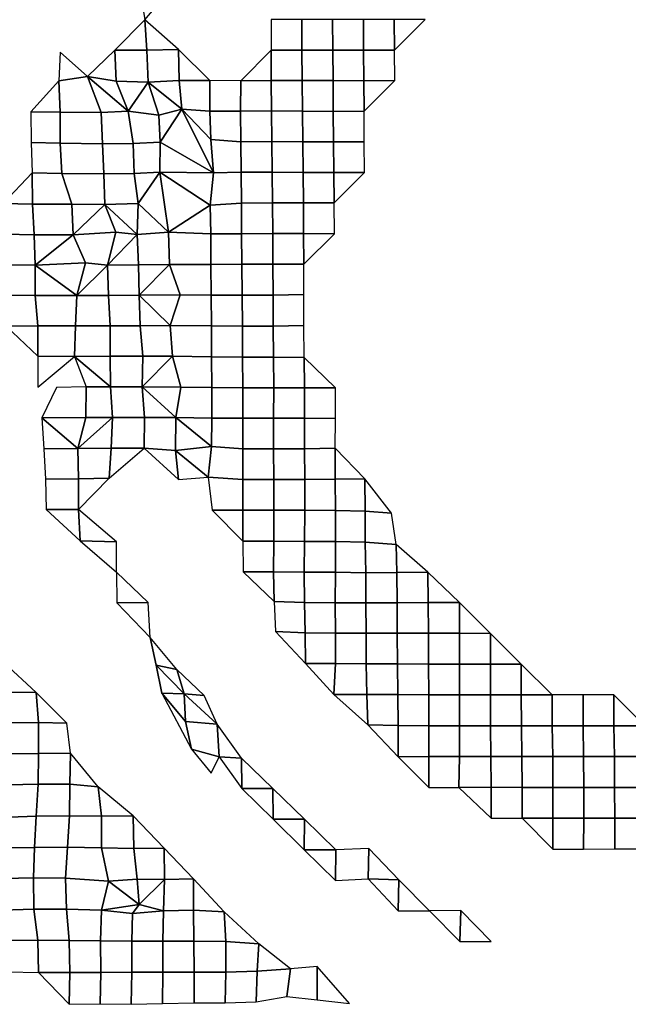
# Model space of a CAD drawing. Extents: x -2.4 to 84.8, y -2.1 to 56.9.
# Tile 5 of 14: x 32.3 to 50, y 0.6 to 29.3. Entities that reach past the tile are written whole.
import ezdxf

# ---------------------------------------------------------------- set-up
doc = ezdxf.new("R2010")
doc.units = 0

msp = doc.modelspace()

# ---------------------------------------------------------------- linework, layer by layer
at = {"layer": 'camera'}
for points in [[(35.7481, 30.1988, -866.3042), (35.9065, 29.2514, -866.3422), (36.6751, 30.1633, -865.7244)], [(35.035, 28.3723, -866.5587), (35.966, 28.37, -866.5733), (35.9065, 29.2514, -866.3422)], [(35.9065, 29.2514, -866.3422), (35.966, 28.37, -866.5733), (36.8844, 28.3902, -866.6402)], [(39.5792, 29.2602, -866.8529), (39.5829, 28.3703, -866.9465), (40.4767, 28.372, -866.946), (40.4718, 29.2595, -866.8116)], [(40.4718, 29.2595, -866.8116), (40.4767, 28.372, -866.946), (41.3739, 28.3733, -866.9944), (41.3665, 29.2596, -866.8118)], [(41.3665, 29.2596, -866.8118), (41.3739, 28.3733, -866.9944), (42.2694, 28.3713, -866.9868), (42.2673, 29.264, -866.9362)], [(42.2673, 29.264, -866.9362), (42.2694, 28.3713, -866.9868), (43.1643, 28.371, -866.9852), (43.162, 29.2641, -866.9364)], [(43.162, 29.2641, -866.9364), (43.1643, 28.371, -866.9852), (44.0568, 29.2642, -866.9369)], [(34.235, 27.6059, -866.5408), (35.0704, 27.4709, -866.524), (35.035, 28.3723, -866.5587)], [(35.035, 28.3723, -866.5587), (35.0704, 27.4709, -866.524), (36.0003, 27.4376, -866.887), (35.966, 28.37, -866.5733)], [(35.966, 28.37, -866.5733), (36.0003, 27.4376, -866.887), (36.9024, 27.485, -867.0561), (36.8844, 28.3902, -866.6402)], [(36.8844, 28.3902, -866.6402), (36.9024, 27.485, -867.0561), (37.7979, 27.482, -867.0879)], [(38.693, 27.4783, -867.0519), (39.5832, 27.4846, -867.0777), (39.5829, 28.3703, -866.9465)], [(39.5829, 28.3703, -866.9465), (39.5832, 27.4846, -867.0777), (40.4798, 27.4822, -867.08), (40.4767, 28.372, -866.946)], [(40.4767, 28.372, -866.946), (40.4798, 27.4822, -867.08), (41.3832, 27.4829, -867.1999), (41.3739, 28.3733, -866.9944)], [(41.3739, 28.3733, -866.9944), (41.3832, 27.4829, -867.1999), (42.2766, 27.4804, -867.1497), (42.2694, 28.3713, -866.9868)], [(42.2694, 28.3713, -866.9868), (42.2766, 27.4804, -867.1497), (43.1734, 27.4823, -867.1727), (43.1643, 28.371, -866.9852)], [(33.4437, 28.3132, -866.8785), (33.406, 27.4805, -866.8305), (34.235, 27.6059, -866.5408)], [(33.406, 27.4805, -866.8305), (33.437, 26.569, -866.8186), (34.6349, 26.5573, -867.5428), (34.235, 27.6059, -866.5408)], [(34.235, 27.6059, -866.5408), (34.6349, 26.5573, -867.5428), (35.4214, 26.5893, -867.1558)], [(35.4214, 26.5893, -867.1558), (35.0704, 27.4709, -866.524), (34.235, 27.6059, -866.5408)], [(32.5832, 26.5724, -867.1533), (33.437, 26.569, -866.8186), (33.406, 27.4805, -866.8305)], [(35.0704, 27.4709, -866.524), (35.4214, 26.5893, -867.1558), (36.0003, 27.4376, -866.887)], [(36.3159, 26.4771, -867.396), (36.0003, 27.4376, -866.887), (35.4214, 26.5893, -867.1558)], [(36.0003, 27.4376, -866.887), (36.9806, 26.6538, -867.2641), (36.9024, 27.485, -867.0561)], [(36.0003, 27.4376, -866.887), (36.3159, 26.4771, -867.396), (36.9806, 26.6538, -867.2641)], [(36.9024, 27.485, -867.0561), (36.9806, 26.6538, -867.2641), (37.7969, 26.5909, -867.126), (37.7979, 27.482, -867.0879)], [(37.7979, 27.482, -867.0879), (37.7969, 26.5909, -867.126), (38.6896, 26.596, -867.1431), (38.693, 27.4783, -867.0519)], [(38.693, 27.4783, -867.0519), (38.6896, 26.596, -867.1431), (39.5918, 26.6, -867.3269), (39.5832, 27.4846, -867.0777)], [(39.5832, 27.4846, -867.0777), (39.5918, 26.6, -867.3269), (40.4953, 26.5973, -867.4334), (40.4798, 27.4822, -867.08)], [(40.4798, 27.4822, -867.08), (40.4953, 26.5973, -867.4334), (41.387, 26.5888, -867.2764), (41.3832, 27.4829, -867.1999)], [(41.3832, 27.4829, -867.1999), (41.387, 26.5888, -867.2764), (42.2819, 26.5896, -867.2471), (42.2766, 27.4804, -867.1497)], [(42.2766, 27.4804, -867.1497), (42.2819, 26.5896, -867.2471), (43.1734, 27.4823, -867.1727)], [(36.3467, 25.6899, -867.4852), (36.9806, 26.6538, -867.2641), (36.3159, 26.4771, -867.396)], [(36.3467, 25.6899, -867.4852), (37.9014, 24.8, -867.5144), (36.9806, 26.6538, -867.2641)], [(36.9806, 26.6538, -867.2641), (37.8244, 25.7725, -867.3221), (37.7969, 26.5909, -867.126)], [(37.9014, 24.8, -867.5144), (37.8244, 25.7725, -867.3221), (36.9806, 26.6538, -867.2641)], [(32.5832, 26.5724, -867.1533), (32.5975, 25.6838, -867.2063), (33.44, 25.6591, -866.8005), (33.437, 26.569, -866.8186)], [(33.437, 26.569, -866.8186), (33.44, 25.6591, -866.8005), (34.6693, 25.6442, -867.6099), (34.6349, 26.5573, -867.5428)], [(34.6349, 26.5573, -867.5428), (34.6693, 25.6442, -867.6099), (35.5666, 25.6501, -867.5045), (35.4214, 26.5893, -867.1558)], [(35.4214, 26.5893, -867.1558), (35.5666, 25.6501, -867.5045), (36.3467, 25.6899, -867.4852), (36.3159, 26.4771, -867.396)], [(37.7969, 26.5909, -867.126), (37.8244, 25.7725, -867.3221), (38.6975, 25.7046, -867.3084), (38.6896, 26.596, -867.1431)], [(38.6896, 26.596, -867.1431), (38.6975, 25.7046, -867.3084), (39.6031, 25.709, -867.5514), (39.5918, 26.6, -867.3269)], [(39.5918, 26.6, -867.3269), (39.6031, 25.709, -867.5514), (40.501, 25.7026, -867.5247), (40.4953, 26.5973, -867.4334)], [(40.4953, 26.5973, -867.4334), (40.501, 25.7026, -867.5247), (41.398, 25.6982, -867.4844), (41.387, 26.5888, -867.2764)], [(41.387, 26.5888, -867.2764), (41.398, 25.6982, -867.4844), (42.2902, 25.6998, -867.4208), (42.2819, 26.5896, -867.2471)], [(32.5975, 25.6838, -867.2063), (32.6266, 24.798, -867.295), (33.4862, 24.7764, -866.9156), (33.44, 25.6591, -866.8005)], [(33.44, 25.6591, -866.8005), (33.4862, 24.7764, -866.9156), (34.7076, 24.7723, -867.7181), (34.6693, 25.6442, -867.6099)], [(34.6693, 25.6442, -867.6099), (34.7076, 24.7723, -867.7181), (35.5898, 24.7849, -867.5902), (35.5666, 25.6501, -867.5045)], [(35.5666, 25.6501, -867.5045), (35.5898, 24.7849, -867.5902), (36.344, 24.8215, -867.6239), (36.3467, 25.6899, -867.4852)], [(36.344, 24.8215, -867.6239), (37.9014, 24.8, -867.5144), (36.3467, 25.6899, -867.4852)], [(37.8244, 25.7725, -867.3221), (37.9014, 24.8, -867.5144), (38.7117, 24.8149, -867.5838), (38.6975, 25.7046, -867.3084)], [(38.6975, 25.7046, -867.3084), (38.7117, 24.8149, -867.5838), (39.6091, 24.8157, -867.6405), (39.6031, 25.709, -867.5514)], [(39.6031, 25.709, -867.5514), (39.6091, 24.8157, -867.6405), (40.5082, 24.8122, -867.6354), (40.501, 25.7026, -867.5247)], [(40.501, 25.7026, -867.5247), (40.5082, 24.8122, -867.6354), (41.4014, 24.8088, -867.5562), (41.398, 25.6982, -867.4844)], [(41.398, 25.6982, -867.4844), (41.4014, 24.8088, -867.5562), (42.2941, 24.8071, -867.5041), (42.2902, 25.6998, -867.4208)], [(31.7812, 23.9047, -867.5397), (32.6388, 23.888, -867.2084), (32.6266, 24.798, -867.295)], [(32.6266, 24.798, -867.295), (32.6388, 23.888, -867.2084), (33.7817, 23.8882, -867.736), (33.4862, 24.7764, -866.9156)], [(33.4862, 24.7764, -866.9156), (33.7817, 23.8882, -867.736), (34.7416, 23.8815, -867.7838), (34.7076, 24.7723, -867.7181)], [(34.7076, 24.7723, -867.7181), (34.7416, 23.8815, -867.7838), (35.7083, 23.9044, -867.7679), (35.5898, 24.7849, -867.5902)], [(35.5898, 24.7849, -867.5902), (35.7083, 23.9044, -867.7679), (36.344, 24.8215, -867.6239)], [(36.344, 24.8215, -867.6239), (35.7083, 23.9044, -867.7679), (36.5949, 23.0778, -867.7743)], [(36.5949, 23.0778, -867.7743), (37.8086, 23.8579, -867.6434), (36.344, 24.8215, -867.6239)], [(37.8086, 23.8579, -867.6434), (37.9014, 24.8, -867.5144), (36.344, 24.8215, -867.6239)], [(37.9014, 24.8, -867.5144), (37.8086, 23.8579, -867.6434), (38.7155, 23.9191, -867.6447), (38.7117, 24.8149, -867.5838)], [(38.7117, 24.8149, -867.5838), (38.7155, 23.9191, -867.6447), (39.6169, 23.9239, -867.7718), (39.6091, 24.8157, -867.6405)], [(39.6091, 24.8157, -867.6405), (39.6169, 23.9239, -867.7718), (40.5156, 23.9239, -867.7762), (40.5082, 24.8122, -867.6354)], [(40.5082, 24.8122, -867.6354), (40.5156, 23.9239, -867.7762), (41.4107, 23.925, -867.757), (41.4014, 24.8088, -867.5562)], [(41.4014, 24.8088, -867.5562), (41.4107, 23.925, -867.757), (42.2941, 24.8071, -867.5041)], [(31.7812, 23.9047, -867.5397), (31.8173, 23.0177, -867.6426), (32.6851, 22.9951, -867.2783), (32.6388, 23.888, -867.2084)], [(32.6388, 23.888, -867.2084), (32.6851, 22.9951, -867.2783), (33.8148, 22.9924, -867.7731), (33.7817, 23.8882, -867.736)], [(33.7817, 23.8882, -867.736), (33.8148, 22.9924, -867.7731), (34.7416, 23.8815, -867.7838)], [(33.8148, 22.9924, -867.7731), (35.0559, 23.0768, -867.7862), (34.7416, 23.8815, -867.7838)], [(34.7416, 23.8815, -867.7838), (35.6798, 23.0096, -867.8564), (35.7083, 23.9044, -867.7679)], [(34.7416, 23.8815, -867.7838), (35.0559, 23.0768, -867.7862), (35.6798, 23.0096, -867.8564)], [(35.7083, 23.9044, -867.7679), (35.6798, 23.0096, -867.8564), (36.5949, 23.0778, -867.7743)], [(36.5949, 23.0778, -867.7743), (37.825, 23.0291, -867.7933), (37.8086, 23.8579, -867.6434)], [(37.8086, 23.8579, -867.6434), (37.825, 23.0291, -867.7933), (38.718, 23.0299, -867.7607), (38.7155, 23.9191, -867.6447)], [(38.7155, 23.9191, -867.6447), (38.718, 23.0299, -867.7607), (39.6241, 23.0365, -867.9467), (39.6169, 23.9239, -867.7718)], [(39.6169, 23.9239, -867.7718), (39.6241, 23.0365, -867.9467), (40.5211, 23.0352, -867.9073), (40.5156, 23.9239, -867.7762)], [(40.5156, 23.9239, -867.7762), (40.5211, 23.0352, -867.9073), (41.4182, 23.0298, -867.8019), (41.4107, 23.925, -867.757)], [(31.8173, 23.0177, -867.6426), (31.8528, 22.1273, -867.7446), (32.7181, 22.1163, -867.3754), (32.6851, 22.9951, -867.2783)], [(32.6851, 22.9951, -867.2783), (32.7181, 22.1163, -867.3754), (33.8148, 22.9924, -867.7731)], [(32.7181, 22.1163, -867.3754), (34.1782, 22.1821, -867.7625), (33.8148, 22.9924, -867.7731)], [(33.8148, 22.9924, -867.7731), (34.1782, 22.1821, -867.7625), (34.8209, 22.1135, -867.9783), (35.0559, 23.0768, -867.7862)], [(35.0559, 23.0768, -867.7862), (34.8209, 22.1135, -867.9783), (35.6798, 23.0096, -867.8564)], [(34.8209, 22.1135, -867.9783), (35.7226, 22.1236, -867.9963), (35.6798, 23.0096, -867.8564)], [(35.6798, 23.0096, -867.8564), (35.7226, 22.1236, -867.9963), (36.6245, 22.1299, -867.8773), (36.5949, 23.0778, -867.7743)], [(36.5949, 23.0778, -867.7743), (36.6245, 22.1299, -867.8773), (37.8271, 22.1349, -867.841), (37.825, 23.0291, -867.7933)], [(37.825, 23.0291, -867.7933), (37.8271, 22.1349, -867.841), (38.7295, 22.1414, -868.0288), (38.718, 23.0299, -867.7607)], [(38.718, 23.0299, -867.7607), (38.7295, 22.1414, -868.0288), (39.6319, 22.1452, -868.1185), (39.6241, 23.0365, -867.9467)], [(39.6241, 23.0365, -867.9467), (39.6319, 22.1452, -868.1185), (40.5333, 22.1468, -868.0541), (40.5211, 23.0352, -867.9073)], [(40.5211, 23.0352, -867.9073), (40.5333, 22.1468, -868.0541), (41.4182, 23.0298, -867.8019)], [(31.8528, 22.1273, -867.7446), (31.857, 21.2395, -867.754), (32.7174, 21.2307, -867.3646), (32.7181, 22.1163, -867.3754)], [(32.7181, 22.1163, -867.3754), (32.7174, 21.2307, -867.3646), (33.9231, 21.2301, -868.1143)], [(32.7181, 22.1163, -867.3754), (33.9231, 21.2301, -868.1143), (34.1782, 22.1821, -867.7625)], [(34.1782, 22.1821, -867.7625), (33.9231, 21.2301, -868.1143), (34.8209, 22.1135, -867.9783)], [(33.9231, 21.2301, -868.1143), (34.8456, 21.2319, -868.0794), (34.8209, 22.1135, -867.9783)], [(34.8209, 22.1135, -867.9783), (34.8456, 21.2319, -868.0794), (35.743, 21.2363, -868.0719), (35.7226, 22.1236, -867.9963)], [(35.7226, 22.1236, -867.9963), (35.743, 21.2363, -868.0719), (36.6245, 22.1299, -867.8773)], [(35.743, 21.2363, -868.0719), (36.9345, 21.2459, -868.0039), (36.6245, 22.1299, -867.8773)], [(36.6245, 22.1299, -867.8773), (36.9345, 21.2459, -868.0039), (37.8346, 21.2396, -867.9472), (37.8271, 22.1349, -867.841)], [(37.8271, 22.1349, -867.841), (37.8346, 21.2396, -867.9472), (38.738, 21.2422, -868.1027), (38.7295, 22.1414, -868.0288)], [(38.7295, 22.1414, -868.0288), (38.738, 21.2422, -868.1027), (39.6361, 21.2456, -868.1338), (39.6319, 22.1452, -868.1185)], [(39.6319, 22.1452, -868.1185), (39.6361, 21.2456, -868.1338), (40.5305, 21.2566, -868.2512), (40.5333, 22.1468, -868.0541)], [(31.857, 21.2395, -867.754), (31.8657, 20.3407, -867.7281), (32.7953, 20.3503, -867.6379), (32.7174, 21.2307, -867.3646)], [(32.7174, 21.2307, -867.3646), (32.7953, 20.3503, -867.6379), (33.8919, 20.3493, -868.0553), (33.9231, 21.2301, -868.1143)], [(33.9231, 21.2301, -868.1143), (33.8919, 20.3493, -868.0553), (34.8938, 20.352, -868.2546), (34.8456, 21.2319, -868.0794)], [(34.8456, 21.2319, -868.0794), (34.8938, 20.352, -868.2546), (35.7672, 20.35, -868.1415), (35.743, 21.2363, -868.0719)], [(35.743, 21.2363, -868.0719), (36.6379, 20.3549, -867.986), (36.9345, 21.2459, -868.0039)], [(35.743, 21.2363, -868.0719), (35.7672, 20.35, -868.1415), (36.6379, 20.3549, -867.986)], [(36.9345, 21.2459, -868.0039), (36.6379, 20.3549, -867.986), (37.8411, 20.3445, -868.0137), (37.8346, 21.2396, -867.9472)], [(37.8346, 21.2396, -867.9472), (37.8411, 20.3445, -868.0137), (38.7433, 20.3399, -868.0747), (38.738, 21.2422, -868.1027)], [(38.738, 21.2422, -868.1027), (38.7433, 20.3399, -868.0747), (39.6406, 20.3406, -868.1038), (39.6361, 21.2456, -868.1338)], [(39.6361, 21.2456, -868.1338), (39.6406, 20.3406, -868.1038), (40.5327, 20.3603, -868.2916), (40.5305, 21.2566, -868.2512)], [(31.8657, 20.3407, -867.7281), (32.7939, 19.4623, -867.6458), (32.7953, 20.3503, -867.6379)], [(32.7953, 20.3503, -867.6379), (32.7939, 19.4623, -867.6458), (33.8553, 19.461, -867.9631), (33.8919, 20.3493, -868.0553)], [(33.8919, 20.3493, -868.0553), (33.8553, 19.461, -867.9631), (34.8953, 19.4629, -868.2696), (34.8938, 20.352, -868.2546)], [(34.8938, 20.352, -868.2546), (34.8953, 19.4629, -868.2696), (35.8468, 19.463, -868.3799), (35.7672, 20.35, -868.1415)], [(35.7672, 20.35, -868.1415), (35.8468, 19.463, -868.3799), (36.7055, 19.4658, -868.199), (36.6379, 20.3549, -867.986)], [(36.6379, 20.3549, -867.986), (36.7055, 19.4658, -868.199), (37.8444, 19.4464, -868.0367), (37.8411, 20.3445, -868.0137)], [(37.8411, 20.3445, -868.0137), (37.8444, 19.4464, -868.0367), (38.7481, 19.4393, -868.0656), (38.7433, 20.3399, -868.0747)], [(38.7433, 20.3399, -868.0747), (38.7481, 19.4393, -868.0656), (39.6491, 19.4396, -868.1508), (39.6406, 20.3406, -868.1038)], [(39.6406, 20.3406, -868.1038), (39.6491, 19.4396, -868.1508), (40.5441, 19.4248, -868.0687), (40.5327, 20.3603, -868.2916)], [(32.7939, 19.4623, -867.6458), (32.7935, 18.5685, -867.6579), (33.8553, 19.461, -867.9631)], [(33.8553, 19.461, -867.9631), (34.9052, 18.5701, -868.2934), (34.8953, 19.4629, -868.2696)], [(33.8553, 19.461, -867.9631), (34.1983, 18.5718, -868.0278), (34.9052, 18.5701, -868.2934)], [(34.8953, 19.4629, -868.2696), (34.9052, 18.5701, -868.2934), (35.8299, 18.5723, -868.3153), (35.8468, 19.463, -868.3799)], [(35.8468, 19.463, -868.3799), (35.8299, 18.5723, -868.3153), (36.7055, 19.4658, -868.199)], [(35.8299, 18.5723, -868.3153), (36.9538, 18.56, -868.293), (36.7055, 19.4658, -868.199)], [(36.7055, 19.4658, -868.199), (36.9538, 18.56, -868.293), (37.8518, 18.5566, -868.2659), (37.8444, 19.4464, -868.0367)], [(37.8444, 19.4464, -868.0367), (37.8518, 18.5566, -868.2659), (38.7506, 18.5494, -868.2118), (38.7481, 19.4393, -868.0656)], [(38.7481, 19.4393, -868.0656), (38.7506, 18.5494, -868.2118), (39.6528, 18.5479, -868.2895), (39.6491, 19.4396, -868.1508)], [(39.6491, 19.4396, -868.1508), (39.6528, 18.5479, -868.2895), (40.5505, 18.5445, -868.2709), (40.5441, 19.4248, -868.0687)], [(40.5441, 19.4248, -868.0687), (40.5505, 18.5445, -868.2709), (41.4544, 18.5473, -868.3265)], [(33.3335, 18.557, -867.9631), (32.906, 17.6711, -867.9617), (34.19, 17.6799, -868.2059), (34.1983, 18.5718, -868.0278)], [(34.1983, 18.5718, -868.0278), (34.19, 17.6799, -868.2059), (34.9635, 17.6783, -868.4618), (34.9052, 18.5701, -868.2934)], [(34.9052, 18.5701, -868.2934), (34.9635, 17.6783, -868.4618), (35.8938, 17.6847, -868.4976), (35.8299, 18.5723, -868.3153)], [(35.8299, 18.5723, -868.3153), (35.8938, 17.6847, -868.4976), (36.8054, 17.6782, -868.3832)], [(35.8299, 18.5723, -868.3153), (36.8054, 17.6782, -868.3832), (36.9538, 18.56, -868.293)], [(36.9538, 18.56, -868.293), (36.8054, 17.6782, -868.3832), (37.8519, 17.6616, -868.3338), (37.8518, 18.5566, -868.2659)], [(37.8518, 18.5566, -868.2659), (37.8519, 17.6616, -868.3338), (38.7535, 17.662, -868.4088), (38.7506, 18.5494, -868.2118)], [(38.7506, 18.5494, -868.2118), (38.7535, 17.662, -868.4088), (39.6521, 17.6618, -868.4273), (39.6528, 18.5479, -868.2895)], [(39.6528, 18.5479, -868.2895), (39.6521, 17.6618, -868.4273), (40.5499, 17.661, -868.4436), (40.5505, 18.5445, -868.2709)], [(40.5505, 18.5445, -868.2709), (40.5499, 17.661, -868.4436), (41.4506, 17.6517, -868.4078), (41.4544, 18.5473, -868.3265)], [(32.906, 17.6711, -867.9617), (33.9568, 16.7847, -868.2475), (34.19, 17.6799, -868.2059)], [(32.906, 17.6711, -867.9617), (32.9707, 16.7658, -868.0735), (33.9568, 16.7847, -868.2475)], [(34.19, 17.6799, -868.2059), (33.9568, 16.7847, -868.2475), (34.9635, 17.6783, -868.4618)], [(33.9568, 16.7847, -868.2475), (34.9204, 16.7897, -868.326), (34.9635, 17.6783, -868.4618)], [(34.9635, 17.6783, -868.4618), (34.9204, 16.7897, -868.326), (35.887, 16.79, -868.4307), (35.8938, 17.6847, -868.4976)], [(35.8938, 17.6847, -868.4976), (35.887, 16.79, -868.4307), (36.7976, 16.7225, -868.4142), (36.8054, 17.6782, -868.3832)], [(37.8401, 16.8411, -868.4555), (36.8054, 17.6782, -868.3832), (36.7976, 16.7225, -868.4142)], [(36.8054, 17.6782, -868.3832), (37.8401, 16.8411, -868.4555), (37.8519, 17.6616, -868.3338)], [(37.8519, 17.6616, -868.3338), (37.8401, 16.8411, -868.4555), (38.7508, 16.7738, -868.5421), (38.7535, 17.662, -868.4088)], [(38.7535, 17.662, -868.4088), (38.7508, 16.7738, -868.5421), (39.6514, 16.7726, -868.5457), (39.6521, 17.6618, -868.4273)], [(39.6521, 17.6618, -868.4273), (39.6514, 16.7726, -868.5457), (40.5486, 16.7726, -868.5607), (40.5499, 17.661, -868.4436)], [(40.5499, 17.661, -868.4436), (40.5486, 16.7726, -868.5607), (41.4379, 16.7887, -868.7832), (41.4506, 17.6517, -868.4078)], [(32.9707, 16.7658, -868.0735), (33.0101, 15.8908, -868.1997), (33.9719, 15.8967, -868.271), (33.9568, 16.7847, -868.2475)], [(33.9568, 16.7847, -868.2475), (33.9719, 15.8967, -868.271), (34.868, 15.9183, -868.1471), (34.9204, 16.7897, -868.326)], [(34.9204, 16.7897, -868.326), (34.868, 15.9183, -868.1471), (35.887, 16.79, -868.4307)], [(35.887, 16.79, -868.4307), (36.8862, 15.8745, -868.6148), (36.7976, 16.7225, -868.4142)], [(37.8401, 16.8411, -868.4555), (36.7976, 16.7225, -868.4142), (37.7475, 15.9431, -868.5525)], [(36.7976, 16.7225, -868.4142), (36.8862, 15.8745, -868.6148), (37.7475, 15.9431, -868.5525)], [(37.8401, 16.8411, -868.4555), (37.7475, 15.9431, -868.5525), (38.7556, 15.8806, -868.683), (38.7508, 16.7738, -868.5421)], [(38.7508, 16.7738, -868.5421), (38.7556, 15.8806, -868.683), (39.6583, 15.8798, -868.7507), (39.6514, 16.7726, -868.5457)], [(39.6514, 16.7726, -868.5457), (39.6583, 15.8798, -868.7507), (40.555, 15.8817, -868.7718), (40.5486, 16.7726, -868.5607)], [(40.5486, 16.7726, -868.5607), (40.555, 15.8817, -868.7718), (41.4383, 15.8832, -868.9157), (41.4379, 16.7887, -868.7832)], [(41.4379, 16.7887, -868.7832), (41.4383, 15.8832, -868.9157), (42.309, 15.8948, -869.2005)], [(33.0101, 15.8908, -868.1997), (33.0358, 15.0061, -868.2635), (33.9708, 15.0064, -868.2526), (33.9719, 15.8967, -868.271)], [(33.9719, 15.8967, -868.271), (33.9708, 15.0064, -868.2526), (34.868, 15.9183, -868.1471)], [(37.7475, 15.9431, -868.5525), (37.8623, 14.9893, -868.7111), (38.7551, 14.984, -868.7145), (38.7556, 15.8806, -868.683)], [(38.7556, 15.8806, -868.683), (38.7551, 14.984, -868.7145), (39.6577, 14.9813, -868.7849), (39.6583, 15.8798, -868.7507)], [(39.6583, 15.8798, -868.7507), (39.6577, 14.9813, -868.7849), (40.5575, 14.9812, -868.8654), (40.555, 15.8817, -868.7718)], [(40.555, 15.8817, -868.7718), (40.5575, 14.9812, -868.8654), (41.4477, 14.9804, -869.1257), (41.4383, 15.8832, -868.9157)], [(41.4383, 15.8832, -868.9157), (41.4477, 14.9804, -869.1257), (42.3128, 14.9564, -869.2424), (42.309, 15.8948, -869.2005)], [(42.309, 15.8948, -869.2005), (42.3128, 14.9564, -869.2424), (43.0759, 14.9034, -870.0473)], [(33.0358, 15.0061, -868.2635), (34.0262, 14.096, -868.2555), (33.9708, 15.0064, -868.2526)], [(33.9708, 15.0064, -868.2526), (34.0262, 14.096, -868.2555), (35.0801, 14.0685, -868.6172)], [(37.8623, 14.9893, -868.7111), (38.7537, 14.0838, -868.732), (38.7551, 14.984, -868.7145)], [(38.7551, 14.984, -868.7145), (38.7537, 14.0838, -868.732), (39.656, 14.0825, -868.8459), (39.6577, 14.9813, -868.7849)], [(39.6577, 14.9813, -868.7849), (39.656, 14.0825, -868.8459), (40.5499, 14.0772, -868.8628), (40.5575, 14.9812, -868.8654)], [(40.5575, 14.9812, -868.8654), (40.5499, 14.0772, -868.8628), (41.4489, 14.0741, -869.1762), (41.4477, 14.9804, -869.1257)], [(41.4477, 14.9804, -869.1257), (41.4489, 14.0741, -869.1762), (42.315, 14.0516, -869.1502), (42.3128, 14.9564, -869.2424)], [(42.3128, 14.9564, -869.2424), (42.315, 14.0516, -869.1502), (43.2208, 13.9856, -869.369), (43.0759, 14.9034, -870.0473)], [(34.0262, 14.096, -868.2555), (35.079, 13.1778, -868.5741), (35.0801, 14.0685, -868.6172)], [(38.7537, 14.0838, -868.732), (38.7669, 13.1897, -868.7552), (39.6507, 13.1911, -868.7898), (39.656, 14.0825, -868.8459)], [(39.656, 14.0825, -868.8459), (39.6507, 13.1911, -868.7898), (40.5439, 13.1839, -868.8124), (40.5499, 14.0772, -868.8628)], [(40.5499, 14.0772, -868.8628), (40.5439, 13.1839, -868.8124), (41.4477, 13.1777, -869.0677), (41.4489, 14.0741, -869.1762)], [(41.4489, 14.0741, -869.1762), (41.4477, 13.1777, -869.0677), (42.3322, 13.1639, -868.9424), (42.315, 14.0516, -869.1502)], [(42.315, 14.0516, -869.1502), (42.3322, 13.1639, -868.9424), (43.2346, 13.1693, -869.062), (43.2208, 13.9856, -869.369)], [(43.2208, 13.9856, -869.369), (43.2346, 13.1693, -869.062), (44.1409, 13.1832, -869.1828)], [(35.079, 13.1778, -868.5741), (35.0863, 12.2911, -868.5927), (36.002, 12.2953, -868.8907)], [(38.7669, 13.1897, -868.7552), (39.664, 12.3315, -869.0497), (39.6507, 13.1911, -868.7898)], [(39.6507, 13.1911, -868.7898), (39.664, 12.3315, -869.0497), (40.5537, 12.3024, -868.8702), (40.5439, 13.1839, -868.8124)], [(40.5439, 13.1839, -868.8124), (40.5537, 12.3024, -868.8702), (41.4425, 12.2916, -868.9011), (41.4477, 13.1777, -869.0677)], [(41.4477, 13.1777, -869.0677), (41.4425, 12.2916, -868.9011), (42.336, 12.2893, -868.9381), (42.3322, 13.1639, -868.9424)], [(43.2346, 13.1693, -869.062), (43.2413, 12.2947, -869.1112), (44.1458, 12.2972, -869.1698), (44.1409, 13.1832, -869.1828)], [(44.1409, 13.1832, -869.1828), (44.1458, 12.2972, -869.1698), (45.0575, 12.2989, -869.1341)], [(42.3322, 13.1639, -868.9424), (42.336, 12.2893, -868.9381), (43.2413, 12.2947, -869.1112), (43.2346, 13.1693, -869.062)], [(39.664, 12.3315, -869.0497), (39.7089, 11.4591, -869.1691), (40.5669, 11.4199, -868.9998), (40.5537, 12.3024, -868.8702)], [(35.0863, 12.2911, -868.5927), (36.0548, 11.2801, -868.847), (36.002, 12.2953, -868.8907)], [(40.5537, 12.3024, -868.8702), (40.5669, 11.4199, -868.9998), (41.4513, 11.4106, -868.9459), (41.4425, 12.2916, -868.9011)], [(41.4425, 12.2916, -868.9011), (41.4513, 11.4106, -868.9459), (42.3392, 11.4064, -868.9261), (42.336, 12.2893, -868.9381)], [(42.336, 12.2893, -868.9381), (42.3392, 11.4064, -868.9261), (43.2449, 11.4084, -869.0934), (43.2413, 12.2947, -869.1112)], [(43.2413, 12.2947, -869.1112), (43.2449, 11.4084, -869.0934), (44.1537, 11.4058, -869.1807), (44.1458, 12.2972, -869.1698)], [(44.1458, 12.2972, -869.1698), (44.1537, 11.4058, -869.1807), (45.0575, 11.4028, -869.1492), (45.0575, 12.2989, -869.1341)], [(45.0575, 12.2989, -869.1341), (45.0575, 11.4028, -869.1492), (45.9569, 11.4014, -869.087)], [(39.7089, 11.4591, -869.1691), (40.5817, 10.5248, -869.1425), (40.5669, 11.4199, -868.9998)], [(36.0548, 11.2801, -868.847), (36.2311, 10.4801, -868.8174), (36.8338, 10.3513, -868.992)], [(36.2311, 10.4801, -868.8174), (36.0548, 11.2801, -868.847), (36.3942, 9.6654, -868.836)], [(40.5669, 11.4199, -868.9998), (40.5817, 10.5248, -869.1425), (41.4519, 10.5231, -869.0414), (41.4513, 11.4106, -868.9459)], [(41.4513, 11.4106, -868.9459), (41.4519, 10.5231, -869.0414), (42.3428, 10.5182, -869.002), (42.3392, 11.4064, -868.9261)], [(42.3392, 11.4064, -868.9261), (42.3428, 10.5182, -869.002), (43.2549, 10.516, -869.1604), (43.2449, 11.4084, -869.0934)], [(43.2449, 11.4084, -869.0934), (43.2549, 10.516, -869.1604), (44.159, 10.5089, -869.1759), (44.1537, 11.4058, -869.1807)], [(44.1537, 11.4058, -869.1807), (44.159, 10.5089, -869.1759), (45.0596, 10.5062, -869.1583), (45.0575, 11.4028, -869.1492)], [(45.0575, 11.4028, -869.1492), (45.0596, 10.5062, -869.1583), (45.9573, 10.5059, -869.1397), (45.9569, 11.4014, -869.087)], [(45.9569, 11.4014, -869.087), (45.9573, 10.5059, -869.1397), (46.8548, 10.505, -869.1057)], [(31.8036, 10.5559, -876.09), (31.8512, 9.6888, -875.6874), (32.7468, 9.6825, -876.2361)], [(36.2311, 10.4801, -868.8174), (36.3942, 9.6654, -868.836), (37.0464, 9.6438, -868.8378)], [(36.2311, 10.4801, -868.8174), (37.0464, 9.6438, -868.8378), (36.8338, 10.3513, -868.992)], [(36.8338, 10.3513, -868.992), (37.0464, 9.6438, -868.8378), (37.6271, 9.5906, -869.1714)], [(40.5817, 10.5248, -869.1425), (41.4028, 9.6273, -869.0717), (41.4519, 10.5231, -869.0414)], [(41.4519, 10.5231, -869.0414), (41.4028, 9.6273, -869.0717), (42.3628, 9.6259, -869.305), (42.3428, 10.5182, -869.002)], [(42.3428, 10.5182, -869.002), (42.3628, 9.6259, -869.305), (43.2679, 9.6214, -869.2696), (43.2549, 10.516, -869.1604)], [(43.2549, 10.516, -869.1604), (43.2679, 9.6214, -869.2696), (44.1628, 9.612, -869.1702), (44.159, 10.5089, -869.1759)], [(44.159, 10.5089, -869.1759), (44.1628, 9.612, -869.1702), (45.061, 9.6116, -869.1774), (45.0596, 10.5062, -869.1583)], [(45.0596, 10.5062, -869.1583), (45.061, 9.6116, -869.1774), (45.9577, 9.6111, -869.1637), (45.9573, 10.5059, -869.1397)], [(45.9573, 10.5059, -869.1397), (45.9577, 9.6111, -869.1637), (46.8551, 9.6102, -869.1407), (46.8548, 10.505, -869.1057)], [(46.8548, 10.505, -869.1057), (46.8551, 9.6102, -869.1407), (47.755, 9.609, -869.1656)], [(31.8512, 9.6888, -875.6874), (31.8771, 8.7939, -875.6497), (32.8103, 8.8075, -876.1149), (32.7468, 9.6825, -876.2361)], [(32.7468, 9.6825, -876.2361), (32.8103, 8.8075, -876.1149), (33.6354, 8.7844, -876.6097)], [(36.3942, 9.6654, -868.836), (37.0828, 8.8343, -869.0476), (37.0464, 9.6438, -868.8378)], [(37.262, 8.0361, -868.8994), (37.0828, 8.8343, -869.0476), (36.3942, 9.6654, -868.836)], [(37.0464, 9.6438, -868.8378), (37.0828, 8.8343, -869.0476), (38.0042, 8.7641, -869.1098)], [(37.0464, 9.6438, -868.8378), (38.0042, 8.7641, -869.1098), (37.6271, 9.5906, -869.1714)], [(41.4028, 9.6273, -869.0717), (42.394, 8.7407, -869.6121), (42.3628, 9.6259, -869.305)], [(42.3628, 9.6259, -869.305), (42.394, 8.7407, -869.6121), (43.2739, 8.7208, -869.3438), (43.2679, 9.6214, -869.2696)], [(43.2679, 9.6214, -869.2696), (43.2739, 8.7208, -869.3438), (44.162, 8.713, -869.1514), (44.1628, 9.612, -869.1702)], [(44.1628, 9.612, -869.1702), (44.162, 8.713, -869.1514), (45.0628, 8.7155, -869.2094), (45.061, 9.6116, -869.1774)], [(45.061, 9.6116, -869.1774), (45.0628, 8.7155, -869.2094), (45.9601, 8.7153, -869.216), (45.9577, 9.6111, -869.1637)], [(45.9577, 9.6111, -869.1637), (45.9601, 8.7153, -869.216), (46.8588, 8.7138, -869.2), (46.8551, 9.6102, -869.1407)], [(46.8551, 9.6102, -869.1407), (46.8588, 8.7138, -869.2), (47.7591, 8.713, -869.2423), (47.755, 9.609, -869.1656)], [(47.755, 9.609, -869.1656), (47.7591, 8.713, -869.2423), (48.6563, 8.713, -869.2425), (48.652, 9.6091, -869.1658)], [(48.652, 9.6091, -869.1658), (48.6563, 8.713, -869.2425), (49.5535, 8.7131, -869.2437), (49.553, 9.6099, -869.2341)], [(49.553, 9.6099, -869.2341), (49.5535, 8.7131, -869.2437), (50.4506, 8.7132, -869.2439)], [(31.8771, 8.7939, -875.6497), (31.8284, 7.8944, -875.5815), (32.8099, 7.908, -875.853), (32.8103, 8.8075, -876.1149)], [(32.8103, 8.8075, -876.1149), (32.8099, 7.908, -875.853), (33.7425, 7.9177, -876.3275), (33.6354, 8.7844, -876.6097)], [(37.0828, 8.8343, -869.0476), (37.262, 8.0361, -868.8994), (38.0716, 7.8108, -868.9811), (38.0042, 8.7641, -869.1098)], [(38.0042, 8.7641, -869.1098), (38.0716, 7.8108, -868.9811), (38.719, 7.7694, -869.2463)], [(42.394, 8.7407, -869.6121), (43.272, 7.8091, -869.4899), (43.2739, 8.7208, -869.3438)], [(43.2739, 8.7208, -869.3438), (43.272, 7.8091, -869.4899), (44.1634, 7.8166, -869.2863), (44.162, 8.713, -869.1514)], [(44.162, 8.713, -869.1514), (44.1634, 7.8166, -869.2863), (45.0633, 7.8191, -869.2987), (45.0628, 8.7155, -869.2094)], [(45.0628, 8.7155, -869.2094), (45.0633, 7.8191, -869.2987), (45.9666, 7.8198, -869.4104), (45.9601, 8.7153, -869.216)], [(45.9601, 8.7153, -869.216), (45.9666, 7.8198, -869.4104), (46.8688, 7.8184, -869.3824), (46.8588, 8.7138, -869.2)], [(46.8588, 8.7138, -869.2), (46.8688, 7.8184, -869.3824), (47.7726, 7.8183, -869.4904), (47.7591, 8.713, -869.2423)], [(47.7591, 8.713, -869.2423), (47.7726, 7.8183, -869.4904), (48.67, 7.8184, -869.4907), (48.6563, 8.713, -869.2425)], [(48.6563, 8.713, -869.2425), (48.67, 7.8184, -869.4907), (49.567, 7.8184, -869.4832), (49.5535, 8.7131, -869.2437)], [(49.5535, 8.7131, -869.2437), (49.567, 7.8184, -869.4832), (50.451, 7.8163, -869.251), (50.4506, 8.7132, -869.2439)], [(37.262, 8.0361, -868.8994), (37.8304, 7.3343, -868.8603), (38.0716, 7.8108, -868.9811)], [(31.8284, 7.8944, -875.5815), (31.4661, 6.9875, -874.838), (32.8026, 7.0117, -875.7572), (32.8099, 7.908, -875.853)], [(32.8099, 7.908, -875.853), (32.8026, 7.0117, -875.7572), (33.72, 7.011, -875.8643), (33.7425, 7.9177, -876.3275)], [(33.7425, 7.9177, -876.3275), (33.72, 7.011, -875.8643), (34.5426, 6.9385, -876.5176)], [(38.0716, 7.8108, -868.9811), (38.726, 6.8883, -869.03), (38.719, 7.7694, -869.2463)], [(38.719, 7.7694, -869.2463), (38.726, 6.8883, -869.03), (39.632, 6.8892, -869.2757)], [(43.272, 7.8091, -869.4899), (44.1659, 6.919, -869.2239), (44.1634, 7.8166, -869.2863)], [(44.1634, 7.8166, -869.2863), (44.1659, 6.919, -869.2239), (45.0366, 6.92, -869.404), (45.0633, 7.8191, -869.2987)], [(45.0633, 7.8191, -869.2987), (45.0366, 6.92, -869.404), (45.9769, 6.9225, -869.5926), (45.9666, 7.8198, -869.4104)], [(45.9666, 7.8198, -869.4104), (45.9769, 6.9225, -869.5926), (46.8794, 6.9218, -869.5701), (46.8688, 7.8184, -869.3824)], [(46.8688, 7.8184, -869.3824), (46.8794, 6.9218, -869.5701), (47.7769, 6.9219, -869.5703), (47.7726, 7.8183, -869.4904)], [(47.7726, 7.8183, -869.4904), (47.7769, 6.9219, -869.5703), (48.6744, 6.9219, -869.5706), (48.67, 7.8184, -869.4907)], [(48.67, 7.8184, -869.4907), (48.6744, 6.9219, -869.5706), (49.5705, 6.9218, -869.5469), (49.567, 7.8184, -869.4832)], [(49.567, 7.8184, -869.4832), (49.5705, 6.9218, -869.5469), (50.4681, 6.9218, -869.5488), (50.451, 7.8163, -869.251)], [(31.4661, 6.9875, -874.838), (31.4106, 6.0302, -874.6369), (32.7441, 6.082, -875.0919), (32.8026, 7.0117, -875.7572)], [(32.8026, 7.0117, -875.7572), (32.7441, 6.082, -875.0919), (33.7091, 6.0941, -875.6563), (33.72, 7.011, -875.8643)], [(33.72, 7.011, -875.8643), (33.7091, 6.0941, -875.6563), (34.6401, 6.0829, -875.8187), (34.5426, 6.9385, -876.5176)], [(34.5426, 6.9385, -876.5176), (34.6401, 6.0829, -875.8187), (35.569, 6.0895, -876.6474)], [(38.726, 6.8883, -869.03), (39.6378, 5.994, -869.0925), (39.632, 6.8892, -869.2757)], [(39.632, 6.8892, -869.2757), (39.6378, 5.994, -869.0925), (40.5507, 5.9947, -869.3974)], [(45.0366, 6.92, -869.404), (45.9818, 6.0246, -869.5665), (45.9769, 6.9225, -869.5926)], [(45.9769, 6.9225, -869.5926), (45.9818, 6.0246, -869.5665), (46.8792, 6.0246, -869.5667), (46.8794, 6.9218, -869.5701)], [(46.8794, 6.9218, -869.5701), (46.8792, 6.0246, -869.5667), (47.773, 6.0242, -869.4992), (47.7769, 6.9219, -869.5703)], [(47.7769, 6.9219, -869.5703), (47.773, 6.0242, -869.4992), (48.678, 6.0252, -869.637), (48.6744, 6.9219, -869.5706)], [(48.6744, 6.9219, -869.5706), (48.678, 6.0252, -869.637), (49.5774, 6.0254, -869.6699), (49.5705, 6.9218, -869.5469)], [(49.5705, 6.9218, -869.5469), (49.5774, 6.0254, -869.6699), (50.4763, 6.0256, -869.6927), (50.4681, 6.9218, -869.5488)], [(31.4106, 6.0302, -874.6369), (31.7918, 5.159, -874.629), (32.6979, 5.1701, -874.5964), (32.7441, 6.082, -875.0919)], [(32.7441, 6.082, -875.0919), (32.6979, 5.1701, -874.5964), (33.6585, 5.1777, -875.3744), (33.7091, 6.0941, -875.6563)], [(33.7091, 6.0941, -875.6563), (33.6585, 5.1777, -875.3744), (34.6419, 5.1616, -875.8055), (34.6401, 6.0829, -875.8187)], [(34.6401, 6.0829, -875.8187), (34.6419, 5.1616, -875.8055), (35.5854, 5.1427, -876.5727), (35.569, 6.0895, -876.6474)], [(35.569, 6.0895, -876.6474), (35.5854, 5.1427, -876.5727), (36.4705, 5.1571, -876.8342)], [(46.8792, 6.0246, -869.5667), (47.7724, 5.127, -869.4893), (47.773, 6.0242, -869.4992)], [(47.773, 6.0242, -869.4992), (47.7724, 5.127, -869.4893), (48.6698, 5.127, -869.4896), (48.678, 6.0252, -869.637)], [(48.678, 6.0252, -869.637), (48.6698, 5.127, -869.4896), (49.5775, 5.1281, -869.6717), (49.5774, 6.0254, -869.6699)], [(49.5774, 6.0254, -869.6699), (49.5775, 5.1281, -869.6717), (50.4751, 5.1282, -869.6719), (50.4763, 6.0256, -869.6927)], [(39.6378, 5.994, -869.0925), (40.5434, 5.1004, -868.9506), (40.5507, 5.9947, -869.3974)], [(40.5507, 5.9947, -869.3974), (40.5434, 5.1004, -868.9506), (41.4619, 5.1029, -869.4575)], [(31.7918, 5.159, -874.629), (31.7879, 4.2692, -874.5543), (32.669, 4.2879, -874.5313), (32.6979, 5.1701, -874.5964)], [(32.6979, 5.1701, -874.5964), (32.669, 4.2879, -874.5313), (33.6003, 4.2804, -874.7377), (33.6585, 5.1777, -875.3744)], [(33.6585, 5.1777, -875.3744), (33.6003, 4.2804, -874.7377), (34.8435, 4.1899, -876.388), (34.6419, 5.1616, -875.8055)], [(34.6419, 5.1616, -875.8055), (34.8435, 4.1899, -876.388), (35.684, 4.25, -876.4795), (35.5854, 5.1427, -876.5727)], [(35.5854, 5.1427, -876.5727), (35.684, 4.25, -876.4795), (36.4758, 4.236, -876.9324), (36.4705, 5.1571, -876.8342)], [(36.4705, 5.1571, -876.8342), (36.4758, 4.236, -876.9324), (37.317, 4.2567, -876.9698)], [(40.5434, 5.1004, -868.9506), (41.4476, 4.2112, -868.9322), (41.4619, 5.1029, -869.4575)], [(41.4619, 5.1029, -869.4575), (41.4476, 4.2112, -868.9322), (42.4025, 4.2567, -869.3649), (42.4234, 5.1471, -869.9145)], [(42.4234, 5.1471, -869.9145), (42.4025, 4.2567, -869.3649), (43.295, 4.2307, -869.679)], [(31.7879, 4.2692, -874.5543), (31.4381, 3.342, -874.742), (32.6703, 3.3776, -874.5894), (32.669, 4.2879, -874.5313)], [(32.669, 4.2879, -874.5313), (32.6703, 3.3776, -874.5894), (33.6263, 3.3785, -875.9828), (33.6003, 4.2804, -874.7377)], [(33.6003, 4.2804, -874.7377), (33.6263, 3.3785, -875.9828), (34.6449, 3.3444, -877.3682), (34.8435, 4.1899, -876.388)], [(34.8435, 4.1899, -876.388), (34.6449, 3.3444, -877.3682), (35.7355, 3.5111, -876.6234)], [(34.8435, 4.1899, -876.388), (35.7355, 3.5111, -876.6234), (35.684, 4.25, -876.4795)], [(35.7355, 3.5111, -876.6234), (36.4758, 4.236, -876.9324), (35.684, 4.25, -876.4795)], [(36.4758, 4.236, -876.9324), (35.7355, 3.5111, -876.6234), (36.4475, 3.3303, -877.1838)], [(36.4758, 4.236, -876.9324), (36.4475, 3.3303, -877.1838), (37.3248, 3.3461, -877.0519), (37.317, 4.2567, -876.9698)], [(37.317, 4.2567, -876.9698), (37.3248, 3.3461, -877.0519), (38.214, 3.2975, -876.777)], [(42.4025, 4.2567, -869.3649), (43.2698, 3.3315, -869.1685), (43.295, 4.2307, -869.679)], [(43.295, 4.2307, -869.679), (43.2698, 3.3315, -869.1685), (44.1864, 3.333, -869.5582)], [(35.7355, 3.5111, -876.6234), (34.6449, 3.3444, -877.3682), (35.5475, 3.2529, -877.2994)], [(36.4475, 3.3303, -877.1838), (35.7355, 3.5111, -876.6234), (35.5475, 3.2529, -877.2994)], [(31.4381, 3.342, -874.742), (31.8983, 2.4612, -877.4136), (32.7925, 2.4771, -877.4299), (32.6703, 3.3776, -874.5894)], [(32.6703, 3.3776, -874.5894), (32.7925, 2.4771, -877.4299), (33.701, 2.4704, -877.4613), (33.6263, 3.3785, -875.9828)], [(33.6263, 3.3785, -875.9828), (33.701, 2.4704, -877.4613), (34.6102, 2.4554, -877.4266), (34.6449, 3.3444, -877.3682)], [(34.6449, 3.3444, -877.3682), (34.6102, 2.4554, -877.4266), (35.5281, 2.4457, -877.4024), (35.5475, 3.2529, -877.2994)], [(35.5475, 3.2529, -877.2994), (35.5281, 2.4457, -877.4024), (36.4249, 2.4496, -877.2717), (36.4475, 3.3303, -877.1838)], [(36.4475, 3.3303, -877.1838), (36.4249, 2.4496, -877.2717), (37.3328, 2.4455, -877.2167), (37.3248, 3.3461, -877.0519)], [(37.3248, 3.3461, -877.0519), (37.3328, 2.4455, -877.2167), (38.2576, 2.434, -877.1099), (38.214, 3.2975, -876.777)], [(38.214, 3.2975, -876.777), (38.2576, 2.434, -877.1099), (39.2201, 2.3664, -876.6416)], [(44.1864, 3.333, -869.5582), (45.0664, 2.4349, -869.2187), (45.1018, 3.3343, -869.9067)], [(45.1018, 3.3343, -869.9067), (45.0664, 2.4349, -869.2187), (45.9814, 2.4359, -869.561)], [(31.8983, 2.4612, -877.4136), (31.9118, 1.5526, -877.3594), (32.8118, 1.5381, -877.4896), (32.7925, 2.4771, -877.4299)], [(32.7925, 2.4771, -877.4299), (32.8118, 1.5381, -877.4896), (33.7176, 1.5365, -877.4298), (33.701, 2.4704, -877.4613)], [(33.701, 2.4704, -877.4613), (33.7176, 1.5365, -877.4298), (34.6221, 1.5347, -877.425), (34.6102, 2.4554, -877.4266)], [(34.6102, 2.4554, -877.4266), (34.6221, 1.5347, -877.425), (35.5235, 1.5399, -877.3445), (35.5281, 2.4457, -877.4024)], [(35.5281, 2.4457, -877.4024), (35.5235, 1.5399, -877.3445), (36.4297, 1.5449, -877.3043), (36.4249, 2.4496, -877.2717)], [(36.4249, 2.4496, -877.2717), (36.4297, 1.5449, -877.3043), (37.3371, 1.5486, -877.2634), (37.3328, 2.4455, -877.2167)], [(37.3328, 2.4455, -877.2167), (37.3371, 1.5486, -877.2634), (38.259, 1.5443, -877.0973), (38.2576, 2.434, -877.1099)], [(38.2576, 2.434, -877.1099), (38.259, 1.5443, -877.0973), (39.1756, 1.5772, -877.0687), (39.2201, 2.3664, -876.6416)], [(39.2201, 2.3664, -876.6416), (39.1756, 1.5772, -877.0687), (40.1388, 1.6412, -877.3594)], [(32.8118, 1.5381, -877.4896), (33.7034, 0.6119, -877.104), (33.7176, 1.5365, -877.4298)], [(33.7176, 1.5365, -877.4298), (33.7034, 0.6119, -877.104), (34.6079, 0.6189, -877.0813), (34.6221, 1.5347, -877.425)], [(34.6221, 1.5347, -877.425), (34.6079, 0.6189, -877.0813), (35.5059, 0.6096, -877.1305), (35.5235, 1.5399, -877.3445)], [(35.5235, 1.5399, -877.3445), (35.5059, 0.6096, -877.1305), (36.4148, 0.6372, -877.1606), (36.4297, 1.5449, -877.3043)], [(36.4297, 1.5449, -877.3043), (36.4148, 0.6372, -877.1606), (37.3426, 0.6544, -877.1538), (37.3371, 1.5486, -877.2634)], [(37.3371, 1.5486, -877.2634), (37.3426, 0.6544, -877.1538), (38.2414, 0.6513, -877.1961), (38.259, 1.5443, -877.0973)], [(38.259, 1.5443, -877.0973), (38.2414, 0.6513, -877.1961), (39.1461, 0.6827, -876.9068), (39.1756, 1.5772, -877.0687)], [(39.1756, 1.5772, -877.0687), (39.1461, 0.6827, -876.9068), (40.0398, 0.8332, -876.867), (40.1388, 1.6412, -877.3594)], [(40.1388, 1.6412, -877.3594), (40.0398, 0.8332, -876.867), (40.9224, 0.7403, -877.0687), (40.9217, 1.714, -877.3429)], [(40.9217, 1.714, -877.3429), (40.9224, 0.7403, -877.0687), (41.8544, 0.6345, -877.021)]]:
    msp.add_3dface(points, dxfattribs=at)

doc.saveas('drawing.dxf')
